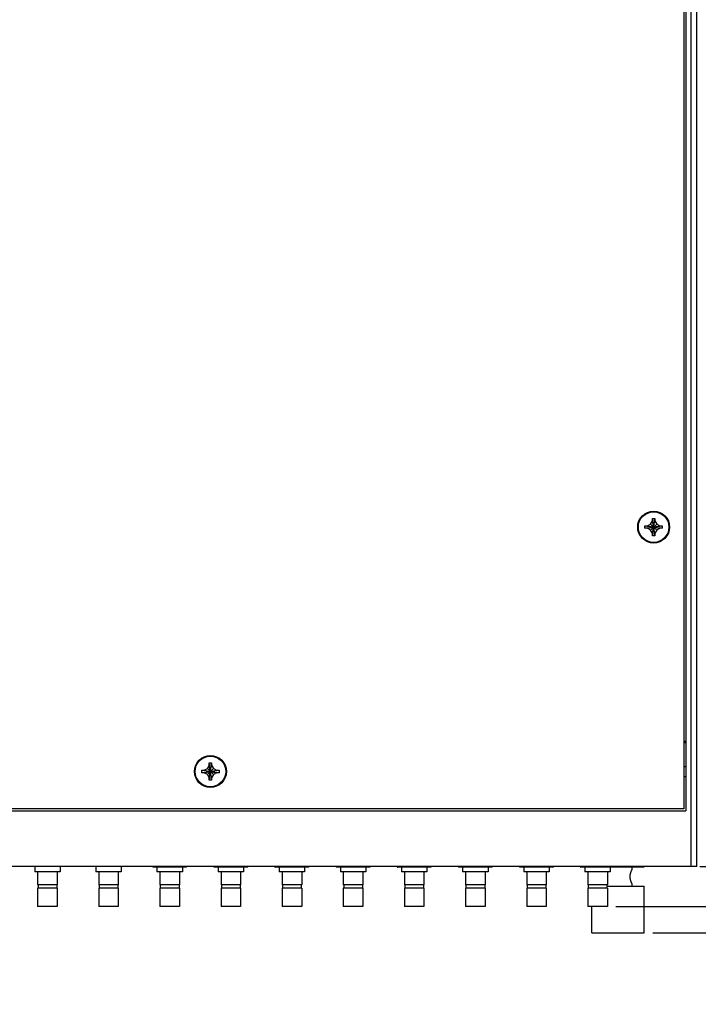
# Model space of a CAD drawing. Header units: inches. Extents: x 0 to 34, y 0 to 22.
# Tile 8 of 18: x 16.1 to 21.1, y 7.5 to 14.7. Entities that reach past the tile are written whole.
import ezdxf

# ---------------------------------------------------------------- set-up
doc = ezdxf.new("R2010")
doc.units = ezdxf.units.IN
doc.header["$LTSCALE"] = 1.87
doc.header["$MEASUREMENT"] = 0
doc.layers.get('0').update_dxf_attribs({"linetype": 'CONTINUOUS'})
doc.layers.add('DIMENSIONS', color=7, linetype='CONTINUOUS')
doc.styles.get("Standard").update_dxf_attribs({"font": 'txt', "width": 0.8})
doc.dimstyles.new('DIMSTYLE_1', dxfattribs={"dimtxt": 0.125, "dimasz": 0.18, "dimexe": 0.18, "dimexo": 0.0625, "dimgap": 0.09, "dimtad": 0, "dimtih": 1, "dimtoh": 1, "dimdec": 3, "dimzin": 4, "dimdsep": 46, "dimtxsty": 'STANDARD', "dimblk": '_FILLED', "dimblk1": '_FILLED', "dimblk2": '_FILLED', "dimcen": 0.09, "dimadec": 0, "dimazin": 0, "dimtp": 0.01, "dimtm": 0.01, "dimtfac": 1, "dimtdec": 3, "dimtofl": 0, "dimtmove": 0, "dimatfit": 3, "dimldrblk": '_FILLED', "dimfxl": 1, "dimtolj": 1, "dimtzin": 4, "dimarcsym": 0})

# ---------------------------------------------------------------- blocks, each defined once
blk = doc.blocks.new('_FILLED')
at = {"color": 0, "linetype": 'BYBLOCK'}
blk.add_solid([(0, 0), (-1, 0.174), (-1, -0.174)], dxfattribs=at)
blk = doc.blocks.new('*D6')
at = {"layer": 'DIMENSIONS', "color": 2, "linetype": 'CONTINUOUS'}
for p, q in [((21.8054, 8.5105), (21.8054, 8.8705)), ((21.1146, 8.5105), (21.9304, 8.5105)), ((20.7676, 8.0215), (21.9304, 8.0215)), ((21.8054, 8.0215), (21.8054, 7.5969)), ((21.8054, 7.5969), (21.9229, 7.5969))]:
    blk.add_line(p, q, dxfattribs=at)
at = {"layer": 'DIMENSIONS', "color": 2, "linetype": 'CONTINUOUS', "xscale": 0.18, "yscale": 0.18, "zscale": 0.18}
for p, rotation in [((21.8054, 8.5105), 270), ((21.8054, 8.0215), 90)]:
    blk.add_blockref('_FILLED', p, dxfattribs=dict(at, rotation=rotation))
at = {"layer": 'DIMENSIONS', "color": 2, "linetype": 'CONTINUOUS', "width": 0.8}
for s, p in [('.489', (21.9854, 7.5344)), ('[', (22.5104, 7.5344)), ('12.42', (22.6104, 7.5344)), (']', (23.1104, 7.5344))]:
    blk.add_text(s, height=0.125, dxfattribs=at).set_placement(p)
blk = doc.blocks.new('*D7')
at = {"layer": 'DIMENSIONS', "color": 2, "linetype": 'CONTINUOUS'}
for p, q in [((22.5479, 8.5105), (22.5479, 8.8705)), ((21.1146, 8.5105), (22.6729, 8.5105)), ((20.4966, 8.2155), (22.6729, 8.2155)), ((22.5479, 8.2155), (22.5479, 7.869)), ((22.5479, 7.869), (22.6654, 7.869))]:
    blk.add_line(p, q, dxfattribs=at)
at = {"layer": 'DIMENSIONS', "color": 2, "linetype": 'CONTINUOUS', "xscale": 0.18, "yscale": 0.18, "zscale": 0.18}
for p, rotation in [((22.5479, 8.5105), 270), ((22.5479, 8.2155), 90)]:
    blk.add_blockref('_FILLED', p, dxfattribs=dict(at, rotation=rotation))
at = {"layer": 'DIMENSIONS', "color": 2, "linetype": 'CONTINUOUS', "width": 0.8}
for s, p in [('.295', (22.7279, 7.8065)), ('[', (23.2529, 7.8065)), ('7.49', (23.3529, 7.8065)), (']', (23.7529, 7.8065))]:
    blk.add_text(s, height=0.125, dxfattribs=at).set_placement(p)

msp = doc.modelspace()

# ---------------------------------------------------------------- linework, layer by layer
at = {"color": 7, "linetype": 'CONTINUOUS'}
for p, q in [((21.0521, 8.5105), (21.0521, 18.5105)), ((21.0921, 8.5105), (21.0921, 18.5105)), ((20.9971, 18.0855), (20.9971, 8.9355)), ((21.0121, 18.1005), (21.0121, 8.9205)), ((20.7286, 11.0195), (20.7521, 11.0331)), ((20.7521, 11.0331), (20.7656, 11.0565)), ((20.7521, 11.0331), (20.7972, 10.988)), ((20.7521, 10.988), (20.7972, 11.0331)), ((20.7656, 11.0745), (20.7836, 11.0745)), ((20.7836, 10.9465), (20.7656, 11.0745)), ((20.7656, 11.0565), (20.7656, 11.0745)), ((20.7656, 10.9465), (20.7836, 11.0745)), ((20.7836, 10.9645), (20.7656, 11.0565)), ((20.7656, 10.9645), (20.7836, 11.0565)), ((20.7836, 11.0745), (20.7836, 11.0565)), ((20.7836, 11.0565), (20.7972, 11.0331)), ((20.7972, 11.0331), (20.8206, 11.0195)), ((20.7106, 11.0015), (20.8386, 11.0195)), ((20.7106, 11.0195), (20.7286, 11.0195)), ((20.7106, 11.0195), (20.8386, 11.0015)), ((20.7106, 11.0015), (20.7106, 11.0195)), ((20.7286, 11.0015), (20.7106, 11.0015)), ((20.7286, 11.0015), (20.8206, 11.0195)), ((20.7286, 11.0195), (20.8206, 11.0015)), ((20.7521, 10.988), (20.7286, 11.0015)), ((20.7656, 10.9645), (20.7521, 10.988)), ((20.7656, 10.9465), (20.7656, 10.9645)), ((20.7972, 10.988), (20.7836, 10.9645)), ((20.7836, 10.9645), (20.7836, 10.9465)), ((20.8206, 11.0015), (20.7972, 10.988)), ((20.8206, 11.0195), (20.8386, 11.0195)), ((20.8386, 11.0015), (20.8206, 11.0015)), ((20.8386, 11.0195), (20.8386, 11.0015)), ((20.7836, 10.9465), (20.7656, 10.9465)), ((21.0121, 9.4305), (20.9971, 9.4305)), ((21.0121, 9.4205), (20.9971, 9.4205)), ((17.4481, 9.2015), (17.5761, 9.2195)), ((17.4481, 9.2195), (17.4661, 9.2195)), ((17.4481, 9.2195), (17.5761, 9.2015)), ((17.4481, 9.2015), (17.4481, 9.2195)), ((17.4661, 9.2195), (17.4896, 9.2331)), ((17.4661, 9.2015), (17.5581, 9.2195)), ((17.4661, 9.2195), (17.5581, 9.2015)), ((17.4896, 9.2331), (17.5031, 9.2565)), ((17.4896, 9.2331), (17.5347, 9.188)), ((17.4896, 9.188), (17.5347, 9.2331)), ((17.5031, 9.2745), (17.5211, 9.2745)), ((17.5211, 9.1465), (17.5031, 9.2745)), ((17.5031, 9.2565), (17.5031, 9.2745)), ((17.5031, 9.1465), (17.5211, 9.2745)), ((17.5211, 9.1645), (17.5031, 9.2565)), ((17.5031, 9.1645), (17.5211, 9.2565)), ((17.5211, 9.2745), (17.5211, 9.2565)), ((17.5211, 9.2565), (17.5347, 9.2331)), ((17.5347, 9.2331), (17.5581, 9.2195)), ((17.5581, 9.2195), (17.5761, 9.2195)), ((17.5761, 9.2195), (17.5761, 9.2015)), ((20.9971, 9.248), (21.0121, 9.248)), ((17.4661, 9.2015), (17.4481, 9.2015)), ((17.4896, 9.188), (17.4661, 9.2015)), ((17.5031, 9.1645), (17.4896, 9.188)), ((17.5031, 9.1465), (17.5031, 9.1645)), ((17.5211, 9.1465), (17.5031, 9.1465)), ((17.5347, 9.188), (17.5211, 9.1645)), ((17.5211, 9.1645), (17.5211, 9.1465)), ((17.5581, 9.2015), (17.5347, 9.188)), ((17.5761, 9.2015), (17.5581, 9.2015)), ((20.9971, 9.173), (21.0121, 9.173)), ((9.1121, 8.9205), (21.0121, 8.9205)), ((20.9971, 8.9355), (9.1271, 8.9355)), ((21.0921, 8.5105), (9.0321, 8.5105)), ((16.2186, 8.5105), (16.2186, 8.4705)), ((16.4056, 8.5105), (16.4056, 8.4705)), ((16.6686, 8.5105), (16.6686, 8.4705)), ((16.8556, 8.5105), (16.8556, 8.4705)), ((17.0871, 8.5105), (17.0871, 8.5051)), ((17.0871, 8.5051), (17.0881, 8.5045)), ((17.3361, 8.5045), (17.0881, 8.5045)), ((17.1186, 8.5045), (17.1186, 8.4705)), ((17.3056, 8.5045), (17.3056, 8.4705)), ((17.3371, 8.5051), (17.3361, 8.5045)), ((17.3371, 8.5051), (17.3371, 8.5105)), ((17.5371, 8.5105), (17.5371, 8.5051)), ((17.5371, 8.5051), (17.5381, 8.5045)), ((17.7861, 8.5045), (17.5381, 8.5045)), ((17.5686, 8.5045), (17.5686, 8.4705)), ((17.7556, 8.5045), (17.7556, 8.4705)), ((17.7871, 8.5051), (17.7861, 8.5045)), ((17.7871, 8.5051), (17.7871, 8.5105)), ((17.9871, 8.5105), (17.9871, 8.5051)), ((17.9871, 8.5051), (17.9881, 8.5045)), ((18.2361, 8.5045), (17.9881, 8.5045)), ((18.0186, 8.5045), (18.0186, 8.4705)), ((18.2056, 8.5045), (18.2056, 8.4705)), ((18.2371, 8.5051), (18.2361, 8.5045)), ((18.2371, 8.5051), (18.2371, 8.5105)), ((18.4371, 8.5105), (18.4371, 8.5051)), ((18.4371, 8.5051), (18.4381, 8.5045)), ((18.6861, 8.5045), (18.4381, 8.5045)), ((18.4686, 8.5045), (18.4686, 8.4705)), ((18.6556, 8.5045), (18.6556, 8.4705)), ((18.6871, 8.5051), (18.6861, 8.5045)), ((18.6871, 8.5051), (18.6871, 8.5105)), ((18.8871, 8.5105), (18.8871, 8.5051)), ((18.8871, 8.5051), (18.8881, 8.5045)), ((19.1361, 8.5045), (18.8881, 8.5045)), ((18.9186, 8.5045), (18.9186, 8.4705)), ((19.1056, 8.5045), (19.1056, 8.4705)), ((19.1371, 8.5051), (19.1361, 8.5045)), ((19.1371, 8.5051), (19.1371, 8.5105)), ((19.3371, 8.5105), (19.3371, 8.5051)), ((19.3371, 8.5051), (19.3381, 8.5045)), ((19.5861, 8.5045), (19.3381, 8.5045)), ((19.3686, 8.5045), (19.3686, 8.4705)), ((19.5556, 8.5045), (19.5556, 8.4705)), ((19.5871, 8.5051), (19.5861, 8.5045)), ((19.5871, 8.5051), (19.5871, 8.5105)), ((19.7871, 8.5105), (19.7871, 8.5051)), ((19.7871, 8.5051), (19.7881, 8.5045)), ((20.0361, 8.5045), (19.7881, 8.5045)), ((19.8186, 8.5045), (19.8186, 8.4705)), ((20.0056, 8.5045), (20.0056, 8.4705)), ((20.0371, 8.5051), (20.0361, 8.5045)), ((20.0371, 8.5051), (20.0371, 8.5105)), ((20.2371, 8.5105), (20.2371, 8.5051)), ((20.2371, 8.5051), (20.2381, 8.5045)), ((20.4861, 8.5045), (20.2381, 8.5045)), ((20.2686, 8.5045), (20.2686, 8.4705)), ((20.4556, 8.5045), (20.4556, 8.4705)), ((20.4871, 8.5051), (20.4861, 8.5045)), ((20.4871, 8.5051), (20.4871, 8.5105)), ((20.4871, 8.5075), (20.7051, 8.5075)), ((20.6171, 8.4905), (20.6171, 8.5075)), ((20.7051, 8.5075), (20.7051, 8.5105)), ((16.4056, 8.4705), (16.2186, 8.4705)), ((16.2401, 8.4705), (16.2401, 8.3763)), ((16.3841, 8.4705), (16.3841, 8.3763)), ((16.8556, 8.4705), (16.6686, 8.4705)), ((16.6901, 8.4705), (16.6901, 8.3763)), ((16.8341, 8.4705), (16.8341, 8.3763)), ((17.3056, 8.4705), (17.1186, 8.4705)), ((17.1401, 8.4705), (17.1401, 8.3763)), ((17.2841, 8.4705), (17.2841, 8.3763)), ((17.7556, 8.4705), (17.5686, 8.4705)), ((17.5901, 8.4705), (17.5901, 8.3763)), ((17.7341, 8.4705), (17.7341, 8.3763)), ((18.2056, 8.4705), (18.0186, 8.4705)), ((18.0401, 8.4705), (18.0401, 8.3763)), ((18.1841, 8.4705), (18.1841, 8.3763)), ((18.6556, 8.4705), (18.4686, 8.4705)), ((18.4901, 8.4705), (18.4901, 8.3763)), ((18.6341, 8.4705), (18.6341, 8.3763)), ((19.1056, 8.4705), (18.9186, 8.4705)), ((18.9401, 8.4705), (18.9401, 8.3763)), ((19.0841, 8.4705), (19.0841, 8.3763)), ((19.5556, 8.4705), (19.3686, 8.4705)), ((19.3901, 8.4705), (19.3901, 8.3763)), ((19.5341, 8.4705), (19.5341, 8.3763)), ((20.0056, 8.4705), (19.8186, 8.4705)), ((19.8401, 8.4705), (19.8401, 8.3763)), ((19.9841, 8.4705), (19.9841, 8.3763)), ((20.4556, 8.4705), (20.2686, 8.4705)), ((20.2901, 8.4705), (20.2901, 8.3763)), ((20.4341, 8.4705), (20.4341, 8.3763)), ((16.3841, 8.3763), (16.2401, 8.3763)), ((16.3841, 8.3505), (16.2401, 8.3505)), ((16.2401, 8.3505), (16.2401, 8.2155)), ((16.2431, 8.3763), (16.2431, 8.3505)), ((16.3811, 8.3763), (16.3811, 8.3505)), ((16.3841, 8.3505), (16.3841, 8.2155)), ((16.8341, 8.3763), (16.6901, 8.3763)), ((16.8341, 8.3505), (16.6901, 8.3505)), ((16.6901, 8.3505), (16.6901, 8.2155)), ((16.6931, 8.3763), (16.6931, 8.3505)), ((16.8311, 8.3763), (16.8311, 8.3505)), ((16.8341, 8.3505), (16.8341, 8.2155)), ((17.2841, 8.3763), (17.1401, 8.3763)), ((17.2841, 8.3505), (17.1401, 8.3505)), ((17.1401, 8.3505), (17.1401, 8.2155)), ((17.1431, 8.3763), (17.1431, 8.3505)), ((17.2811, 8.3763), (17.2811, 8.3505)), ((17.2841, 8.3505), (17.2841, 8.2155)), ((17.7341, 8.3763), (17.5901, 8.3763)), ((17.7341, 8.3505), (17.5901, 8.3505)), ((17.5901, 8.3505), (17.5901, 8.2155)), ((17.5931, 8.3763), (17.5931, 8.3505)), ((17.7311, 8.3763), (17.7311, 8.3505)), ((17.7341, 8.3505), (17.7341, 8.2155)), ((18.1841, 8.3763), (18.0401, 8.3763)), ((18.1841, 8.3505), (18.0401, 8.3505)), ((18.0401, 8.3505), (18.0401, 8.2155)), ((18.0431, 8.3763), (18.0431, 8.3505)), ((18.1811, 8.3763), (18.1811, 8.3505)), ((18.1841, 8.3505), (18.1841, 8.2155)), ((18.6341, 8.3763), (18.4901, 8.3763)), ((18.6341, 8.3505), (18.4901, 8.3505)), ((18.4901, 8.3505), (18.4901, 8.2155)), ((18.4931, 8.3763), (18.4931, 8.3505)), ((18.6311, 8.3763), (18.6311, 8.3505)), ((18.6341, 8.3505), (18.6341, 8.2155)), ((19.0841, 8.3763), (18.9401, 8.3763)), ((19.0841, 8.3505), (18.9401, 8.3505)), ((18.9401, 8.3505), (18.9401, 8.2155)), ((18.9431, 8.3763), (18.9431, 8.3505)), ((19.0811, 8.3763), (19.0811, 8.3505)), ((19.0841, 8.3505), (19.0841, 8.2155)), ((19.5341, 8.3763), (19.3901, 8.3763)), ((19.5341, 8.3505), (19.3901, 8.3505)), ((19.3901, 8.3505), (19.3901, 8.2155)), ((19.3931, 8.3763), (19.3931, 8.3505)), ((19.5311, 8.3763), (19.5311, 8.3505)), ((19.5341, 8.3505), (19.5341, 8.2155)), ((19.9841, 8.3763), (19.8401, 8.3763)), ((19.9841, 8.3505), (19.8401, 8.3505)), ((19.8401, 8.3505), (19.8401, 8.2155)), ((19.8431, 8.3763), (19.8431, 8.3505)), ((19.9811, 8.3763), (19.9811, 8.3505)), ((19.9841, 8.3505), (19.9841, 8.2155)), ((20.4341, 8.3763), (20.2901, 8.3763)), ((20.4341, 8.3505), (20.2901, 8.3505)), ((20.2901, 8.3505), (20.2901, 8.2155)), ((20.2931, 8.3763), (20.2931, 8.3505)), ((20.4311, 8.3763), (20.4311, 8.3505)), ((20.4311, 8.3655), (20.7051, 8.3655)), ((20.4341, 8.3505), (20.4341, 8.2155)), ((20.6171, 8.3655), (20.6171, 8.3805)), ((20.7051, 8.0215), (20.7051, 8.3655)), ((16.3841, 8.2155), (16.2401, 8.2155)), ((16.8341, 8.2155), (16.6901, 8.2155)), ((17.2841, 8.2155), (17.1401, 8.2155)), ((17.7341, 8.2155), (17.5901, 8.2155)), ((18.1841, 8.2155), (18.0401, 8.2155)), ((18.6341, 8.2155), (18.4901, 8.2155)), ((19.0841, 8.2155), (18.9401, 8.2155)), ((19.5341, 8.2155), (19.3901, 8.2155)), ((19.9841, 8.2155), (19.8401, 8.2155)), ((20.4341, 8.2155), (20.2901, 8.2155)), ((20.3191, 8.0215), (20.3191, 8.2155)), ((20.3191, 8.0215), (20.7051, 8.0215))]:
    msp.add_line(p, q, dxfattribs=at)
for centre, radius in [((20.7746, 11.0105), 0.1175), ((20.7746, 11.0105), 0.1125), ((17.5121, 9.2105), 0.1175), ((17.5121, 9.2105), 0.1125)]:
    msp.add_circle(centre, radius, dxfattribs=at)
for points, knots in [([(17.1924, 8.5105), (17.1923, 8.5105), (17.1912, 8.5103), (17.1891, 8.5097), (17.1859, 8.509), (17.1827, 8.5084), (17.1795, 8.5078), (17.1764, 8.5073), (17.1732, 8.5068), (17.1701, 8.5064), (17.1669, 8.506), (17.1638, 8.5057), (17.1606, 8.5055), (17.1575, 8.5053), (17.1543, 8.5052), (17.1512, 8.5051), (17.1481, 8.5051), (17.1449, 8.5052), (17.1418, 8.5053), (17.1386, 8.5055), (17.1355, 8.5057), (17.1323, 8.506), (17.1292, 8.5064), (17.126, 8.5068), (17.1229, 8.5073), (17.1197, 8.5078), (17.1166, 8.5084), (17.1134, 8.509), (17.1102, 8.5097), (17.108, 8.5103), (17.1069, 8.5105), (17.1069, 8.5105)], [0, 0, 0, 0, 0.0012, 0.039341, 0.077145, 0.114672, 0.151956, 0.189033, 0.225941, 0.262719, 0.299387, 0.335964, 0.372474, 0.408943, 0.445382, 0.481798, 0.518202, 0.554618, 0.591057, 0.627526, 0.664036, 0.700613, 0.737281, 0.774059, 0.810967, 0.848044, 0.885328, 0.922855, 0.960659, 0.9988, 1, 1, 1, 1]), ([(17.3174, 8.5105), (17.3173, 8.5105), (17.3162, 8.5103), (17.3141, 8.5097), (17.3109, 8.509), (17.3077, 8.5084), (17.3045, 8.5078), (17.3014, 8.5073), (17.2982, 8.5068), (17.2951, 8.5064), (17.2919, 8.506), (17.2888, 8.5057), (17.2856, 8.5055), (17.2825, 8.5053), (17.2793, 8.5052), (17.2762, 8.5051), (17.2731, 8.5051), (17.2699, 8.5052), (17.2668, 8.5053), (17.2636, 8.5055), (17.2605, 8.5057), (17.2573, 8.506), (17.2542, 8.5064), (17.251, 8.5068), (17.2479, 8.5073), (17.2447, 8.5078), (17.2416, 8.5084), (17.2384, 8.509), (17.2352, 8.5097), (17.233, 8.5103), (17.2319, 8.5105), (17.2319, 8.5105)], [0, 0, 0, 0, 0.0012, 0.039341, 0.077145, 0.114672, 0.151956, 0.189033, 0.225941, 0.262719, 0.299387, 0.335964, 0.372474, 0.408943, 0.445382, 0.481798, 0.518202, 0.554618, 0.591057, 0.627526, 0.664036, 0.700613, 0.737281, 0.774059, 0.810967, 0.848044, 0.885328, 0.922855, 0.960659, 0.9988, 1, 1, 1, 1]), ([(17.6424, 8.5105), (17.6423, 8.5105), (17.6412, 8.5103), (17.6391, 8.5097), (17.6359, 8.509), (17.6327, 8.5084), (17.6295, 8.5078), (17.6264, 8.5073), (17.6232, 8.5068), (17.6201, 8.5064), (17.6169, 8.506), (17.6138, 8.5057), (17.6106, 8.5055), (17.6075, 8.5053), (17.6043, 8.5052), (17.6012, 8.5051), (17.5981, 8.5051), (17.5949, 8.5052), (17.5918, 8.5053), (17.5886, 8.5055), (17.5855, 8.5057), (17.5823, 8.506), (17.5792, 8.5064), (17.576, 8.5068), (17.5729, 8.5073), (17.5697, 8.5078), (17.5666, 8.5084), (17.5634, 8.509), (17.5602, 8.5097), (17.558, 8.5103), (17.5569, 8.5105), (17.5569, 8.5105)], [0, 0, 0, 0, 0.0012, 0.039341, 0.077145, 0.114672, 0.151956, 0.189033, 0.225941, 0.262719, 0.299387, 0.335964, 0.372474, 0.408943, 0.445382, 0.481798, 0.518202, 0.554618, 0.591057, 0.627526, 0.664036, 0.700613, 0.737281, 0.774059, 0.810967, 0.848044, 0.885328, 0.922855, 0.960659, 0.9988, 1, 1, 1, 1]), ([(17.7674, 8.5105), (17.7673, 8.5105), (17.7662, 8.5103), (17.7641, 8.5097), (17.7609, 8.509), (17.7577, 8.5084), (17.7545, 8.5078), (17.7514, 8.5073), (17.7482, 8.5068), (17.7451, 8.5064), (17.7419, 8.506), (17.7388, 8.5057), (17.7356, 8.5055), (17.7325, 8.5053), (17.7293, 8.5052), (17.7262, 8.5051), (17.7231, 8.5051), (17.7199, 8.5052), (17.7168, 8.5053), (17.7136, 8.5055), (17.7105, 8.5057), (17.7073, 8.506), (17.7042, 8.5064), (17.701, 8.5068), (17.6979, 8.5073), (17.6947, 8.5078), (17.6916, 8.5084), (17.6884, 8.509), (17.6852, 8.5097), (17.683, 8.5103), (17.6819, 8.5105), (17.6819, 8.5105)], [0, 0, 0, 0, 0.0012, 0.039341, 0.077145, 0.114672, 0.151956, 0.189033, 0.225941, 0.262719, 0.299387, 0.335964, 0.372474, 0.408943, 0.445382, 0.481798, 0.518202, 0.554618, 0.591057, 0.627526, 0.664036, 0.700613, 0.737281, 0.774059, 0.810967, 0.848044, 0.885328, 0.922855, 0.960659, 0.9988, 1, 1, 1, 1]), ([(18.0924, 8.5105), (18.0923, 8.5105), (18.0912, 8.5103), (18.0891, 8.5097), (18.0859, 8.509), (18.0827, 8.5084), (18.0795, 8.5078), (18.0764, 8.5073), (18.0732, 8.5068), (18.0701, 8.5064), (18.0669, 8.506), (18.0638, 8.5057), (18.0606, 8.5055), (18.0575, 8.5053), (18.0543, 8.5052), (18.0512, 8.5051), (18.0481, 8.5051), (18.0449, 8.5052), (18.0418, 8.5053), (18.0386, 8.5055), (18.0355, 8.5057), (18.0323, 8.506), (18.0292, 8.5064), (18.026, 8.5068), (18.0229, 8.5073), (18.0197, 8.5078), (18.0166, 8.5084), (18.0134, 8.509), (18.0102, 8.5097), (18.008, 8.5103), (18.0069, 8.5105), (18.0069, 8.5105)], [0, 0, 0, 0, 0.0012, 0.039341, 0.077145, 0.114672, 0.151956, 0.189033, 0.225941, 0.262719, 0.299387, 0.335964, 0.372474, 0.408943, 0.445382, 0.481798, 0.518202, 0.554618, 0.591057, 0.627526, 0.664036, 0.700613, 0.737281, 0.774059, 0.810967, 0.848044, 0.885328, 0.922855, 0.960659, 0.9988, 1, 1, 1, 1]), ([(18.2174, 8.5105), (18.2173, 8.5105), (18.2162, 8.5103), (18.2141, 8.5097), (18.2109, 8.509), (18.2077, 8.5084), (18.2045, 8.5078), (18.2014, 8.5073), (18.1982, 8.5068), (18.1951, 8.5064), (18.1919, 8.506), (18.1888, 8.5057), (18.1856, 8.5055), (18.1825, 8.5053), (18.1793, 8.5052), (18.1762, 8.5051), (18.1731, 8.5051), (18.1699, 8.5052), (18.1668, 8.5053), (18.1636, 8.5055), (18.1605, 8.5057), (18.1573, 8.506), (18.1542, 8.5064), (18.151, 8.5068), (18.1479, 8.5073), (18.1447, 8.5078), (18.1416, 8.5084), (18.1384, 8.509), (18.1352, 8.5097), (18.133, 8.5103), (18.1319, 8.5105), (18.1319, 8.5105)], [0, 0, 0, 0, 0.0012, 0.039341, 0.077145, 0.114672, 0.151956, 0.189033, 0.225941, 0.262719, 0.299387, 0.335964, 0.372474, 0.408943, 0.445382, 0.481798, 0.518202, 0.554618, 0.591057, 0.627526, 0.664036, 0.700613, 0.737281, 0.774059, 0.810967, 0.848044, 0.885328, 0.922855, 0.960659, 0.9988, 1, 1, 1, 1]), ([(18.5424, 8.5105), (18.5423, 8.5105), (18.5412, 8.5103), (18.5391, 8.5097), (18.5359, 8.509), (18.5327, 8.5084), (18.5295, 8.5078), (18.5264, 8.5073), (18.5232, 8.5068), (18.5201, 8.5064), (18.5169, 8.506), (18.5138, 8.5057), (18.5106, 8.5055), (18.5075, 8.5053), (18.5043, 8.5052), (18.5012, 8.5051), (18.4981, 8.5051), (18.4949, 8.5052), (18.4918, 8.5053), (18.4886, 8.5055), (18.4855, 8.5057), (18.4823, 8.506), (18.4792, 8.5064), (18.476, 8.5068), (18.4729, 8.5073), (18.4697, 8.5078), (18.4666, 8.5084), (18.4634, 8.509), (18.4602, 8.5097), (18.458, 8.5103), (18.4569, 8.5105), (18.4569, 8.5105)], [0, 0, 0, 0, 0.0012, 0.039341, 0.077145, 0.114672, 0.151956, 0.189033, 0.225941, 0.262719, 0.299387, 0.335964, 0.372474, 0.408943, 0.445382, 0.481798, 0.518202, 0.554618, 0.591057, 0.627526, 0.664036, 0.700613, 0.737281, 0.774059, 0.810967, 0.848044, 0.885328, 0.922855, 0.960659, 0.9988, 1, 1, 1, 1]), ([(18.6674, 8.5105), (18.6673, 8.5105), (18.6662, 8.5103), (18.6641, 8.5097), (18.6609, 8.509), (18.6577, 8.5084), (18.6545, 8.5078), (18.6514, 8.5073), (18.6482, 8.5068), (18.6451, 8.5064), (18.6419, 8.506), (18.6388, 8.5057), (18.6356, 8.5055), (18.6325, 8.5053), (18.6293, 8.5052), (18.6262, 8.5051), (18.6231, 8.5051), (18.6199, 8.5052), (18.6168, 8.5053), (18.6136, 8.5055), (18.6105, 8.5057), (18.6073, 8.506), (18.6042, 8.5064), (18.601, 8.5068), (18.5979, 8.5073), (18.5947, 8.5078), (18.5916, 8.5084), (18.5884, 8.509), (18.5852, 8.5097), (18.583, 8.5103), (18.5819, 8.5105), (18.5819, 8.5105)], [0, 0, 0, 0, 0.0012, 0.039341, 0.077145, 0.114672, 0.151956, 0.189033, 0.225941, 0.262719, 0.299387, 0.335964, 0.372474, 0.408943, 0.445382, 0.481798, 0.518202, 0.554618, 0.591057, 0.627526, 0.664036, 0.700613, 0.737281, 0.774059, 0.810967, 0.848044, 0.885328, 0.922855, 0.960659, 0.9988, 1, 1, 1, 1]), ([(18.9924, 8.5105), (18.9923, 8.5105), (18.9912, 8.5103), (18.9891, 8.5097), (18.9859, 8.509), (18.9827, 8.5084), (18.9795, 8.5078), (18.9764, 8.5073), (18.9732, 8.5068), (18.9701, 8.5064), (18.9669, 8.506), (18.9638, 8.5057), (18.9606, 8.5055), (18.9575, 8.5053), (18.9543, 8.5052), (18.9512, 8.5051), (18.9481, 8.5051), (18.9449, 8.5052), (18.9418, 8.5053), (18.9386, 8.5055), (18.9355, 8.5057), (18.9323, 8.506), (18.9292, 8.5064), (18.926, 8.5068), (18.9229, 8.5073), (18.9197, 8.5078), (18.9166, 8.5084), (18.9134, 8.509), (18.9102, 8.5097), (18.908, 8.5103), (18.9069, 8.5105), (18.9069, 8.5105)], [0, 0, 0, 0, 0.0012, 0.039341, 0.077145, 0.114672, 0.151956, 0.189033, 0.225941, 0.262719, 0.299387, 0.335964, 0.372474, 0.408943, 0.445382, 0.481798, 0.518202, 0.554618, 0.591057, 0.627526, 0.664036, 0.700613, 0.737281, 0.774059, 0.810967, 0.848044, 0.885328, 0.922855, 0.960659, 0.9988, 1, 1, 1, 1]), ([(19.1174, 8.5105), (19.1173, 8.5105), (19.1162, 8.5103), (19.1141, 8.5097), (19.1109, 8.509), (19.1077, 8.5084), (19.1045, 8.5078), (19.1014, 8.5073), (19.0982, 8.5068), (19.0951, 8.5064), (19.0919, 8.506), (19.0888, 8.5057), (19.0856, 8.5055), (19.0825, 8.5053), (19.0793, 8.5052), (19.0762, 8.5051), (19.0731, 8.5051), (19.0699, 8.5052), (19.0668, 8.5053), (19.0636, 8.5055), (19.0605, 8.5057), (19.0573, 8.506), (19.0542, 8.5064), (19.051, 8.5068), (19.0479, 8.5073), (19.0447, 8.5078), (19.0416, 8.5084), (19.0384, 8.509), (19.0352, 8.5097), (19.033, 8.5103), (19.0319, 8.5105), (19.0319, 8.5105)], [0, 0, 0, 0, 0.0012, 0.039341, 0.077145, 0.114672, 0.151956, 0.189033, 0.225941, 0.262719, 0.299387, 0.335964, 0.372474, 0.408943, 0.445382, 0.481798, 0.518202, 0.554618, 0.591057, 0.627526, 0.664036, 0.700613, 0.737281, 0.774059, 0.810967, 0.848044, 0.885328, 0.922855, 0.960659, 0.9988, 1, 1, 1, 1]), ([(19.4424, 8.5105), (19.4423, 8.5105), (19.4412, 8.5103), (19.4391, 8.5097), (19.4359, 8.509), (19.4327, 8.5084), (19.4295, 8.5078), (19.4264, 8.5073), (19.4232, 8.5068), (19.4201, 8.5064), (19.4169, 8.506), (19.4138, 8.5057), (19.4106, 8.5055), (19.4075, 8.5053), (19.4043, 8.5052), (19.4012, 8.5051), (19.3981, 8.5051), (19.3949, 8.5052), (19.3918, 8.5053), (19.3886, 8.5055), (19.3855, 8.5057), (19.3823, 8.506), (19.3792, 8.5064), (19.376, 8.5068), (19.3729, 8.5073), (19.3697, 8.5078), (19.3666, 8.5084), (19.3634, 8.509), (19.3602, 8.5097), (19.358, 8.5103), (19.3569, 8.5105), (19.3569, 8.5105)], [0, 0, 0, 0, 0.0012, 0.039341, 0.077145, 0.114672, 0.151956, 0.189033, 0.225941, 0.262719, 0.299387, 0.335964, 0.372474, 0.408943, 0.445382, 0.481798, 0.518202, 0.554618, 0.591057, 0.627526, 0.664036, 0.700613, 0.737281, 0.774059, 0.810967, 0.848044, 0.885328, 0.922855, 0.960659, 0.9988, 1, 1, 1, 1]), ([(19.5674, 8.5105), (19.5673, 8.5105), (19.5662, 8.5103), (19.5641, 8.5097), (19.5609, 8.509), (19.5577, 8.5084), (19.5545, 8.5078), (19.5514, 8.5073), (19.5482, 8.5068), (19.5451, 8.5064), (19.5419, 8.506), (19.5388, 8.5057), (19.5356, 8.5055), (19.5325, 8.5053), (19.5293, 8.5052), (19.5262, 8.5051), (19.5231, 8.5051), (19.5199, 8.5052), (19.5168, 8.5053), (19.5136, 8.5055), (19.5105, 8.5057), (19.5073, 8.506), (19.5042, 8.5064), (19.501, 8.5068), (19.4979, 8.5073), (19.4947, 8.5078), (19.4916, 8.5084), (19.4884, 8.509), (19.4852, 8.5097), (19.483, 8.5103), (19.4819, 8.5105), (19.4819, 8.5105)], [0, 0, 0, 0, 0.0012, 0.039341, 0.077145, 0.114672, 0.151956, 0.189033, 0.225941, 0.262719, 0.299387, 0.335964, 0.372474, 0.408943, 0.445382, 0.481798, 0.518202, 0.554618, 0.591057, 0.627526, 0.664036, 0.700613, 0.737281, 0.774059, 0.810967, 0.848044, 0.885328, 0.922855, 0.960659, 0.9988, 1, 1, 1, 1]), ([(19.8924, 8.5105), (19.8923, 8.5105), (19.8912, 8.5103), (19.8891, 8.5097), (19.8859, 8.509), (19.8827, 8.5084), (19.8795, 8.5078), (19.8764, 8.5073), (19.8732, 8.5068), (19.8701, 8.5064), (19.8669, 8.506), (19.8638, 8.5057), (19.8606, 8.5055), (19.8575, 8.5053), (19.8543, 8.5052), (19.8512, 8.5051), (19.8481, 8.5051), (19.8449, 8.5052), (19.8418, 8.5053), (19.8386, 8.5055), (19.8355, 8.5057), (19.8323, 8.506), (19.8292, 8.5064), (19.826, 8.5068), (19.8229, 8.5073), (19.8197, 8.5078), (19.8166, 8.5084), (19.8134, 8.509), (19.8102, 8.5097), (19.808, 8.5103), (19.8069, 8.5105), (19.8069, 8.5105)], [0, 0, 0, 0, 0.0012, 0.039341, 0.077145, 0.114672, 0.151956, 0.189033, 0.225941, 0.262719, 0.299387, 0.335964, 0.372474, 0.408943, 0.445382, 0.481798, 0.518202, 0.554618, 0.591057, 0.627526, 0.664036, 0.700613, 0.737281, 0.774059, 0.810967, 0.848044, 0.885328, 0.922855, 0.960659, 0.9988, 1, 1, 1, 1]), ([(20.0174, 8.5105), (20.0173, 8.5105), (20.0162, 8.5103), (20.0141, 8.5097), (20.0109, 8.509), (20.0077, 8.5084), (20.0045, 8.5078), (20.0014, 8.5073), (19.9982, 8.5068), (19.9951, 8.5064), (19.9919, 8.506), (19.9888, 8.5057), (19.9856, 8.5055), (19.9825, 8.5053), (19.9793, 8.5052), (19.9762, 8.5051), (19.9731, 8.5051), (19.9699, 8.5052), (19.9668, 8.5053), (19.9636, 8.5055), (19.9605, 8.5057), (19.9573, 8.506), (19.9542, 8.5064), (19.951, 8.5068), (19.9479, 8.5073), (19.9447, 8.5078), (19.9416, 8.5084), (19.9384, 8.509), (19.9352, 8.5097), (19.933, 8.5103), (19.9319, 8.5105), (19.9319, 8.5105)], [0, 0, 0, 0, 0.0012, 0.039341, 0.077145, 0.114672, 0.151956, 0.189033, 0.225941, 0.262719, 0.299387, 0.335964, 0.372474, 0.408943, 0.445382, 0.481798, 0.518202, 0.554618, 0.591057, 0.627526, 0.664036, 0.700613, 0.737281, 0.774059, 0.810967, 0.848044, 0.885328, 0.922855, 0.960659, 0.9988, 1, 1, 1, 1]), ([(20.3424, 8.5105), (20.3423, 8.5105), (20.3412, 8.5103), (20.3391, 8.5097), (20.3359, 8.509), (20.3327, 8.5084), (20.3295, 8.5078), (20.3264, 8.5073), (20.3232, 8.5068), (20.3201, 8.5064), (20.3169, 8.506), (20.3138, 8.5057), (20.3106, 8.5055), (20.3075, 8.5053), (20.3043, 8.5052), (20.3012, 8.5051), (20.2981, 8.5051), (20.2949, 8.5052), (20.2918, 8.5053), (20.2886, 8.5055), (20.2855, 8.5057), (20.2823, 8.506), (20.2792, 8.5064), (20.276, 8.5068), (20.2729, 8.5073), (20.2697, 8.5078), (20.2666, 8.5084), (20.2634, 8.509), (20.2602, 8.5097), (20.258, 8.5103), (20.2569, 8.5105), (20.2569, 8.5105)], [0, 0, 0, 0, 0.0012, 0.039341, 0.077145, 0.114672, 0.151956, 0.189033, 0.225941, 0.262719, 0.299387, 0.335964, 0.372474, 0.408943, 0.445382, 0.481798, 0.518202, 0.554618, 0.591057, 0.627526, 0.664036, 0.700613, 0.737281, 0.774059, 0.810967, 0.848044, 0.885328, 0.922855, 0.960659, 0.9988, 1, 1, 1, 1]), ([(20.4674, 8.5105), (20.4673, 8.5105), (20.4662, 8.5103), (20.4641, 8.5097), (20.4609, 8.509), (20.4577, 8.5084), (20.4545, 8.5078), (20.4514, 8.5073), (20.4482, 8.5068), (20.4451, 8.5064), (20.4419, 8.506), (20.4388, 8.5057), (20.4356, 8.5055), (20.4325, 8.5053), (20.4293, 8.5052), (20.4262, 8.5051), (20.4231, 8.5051), (20.4199, 8.5052), (20.4168, 8.5053), (20.4136, 8.5055), (20.4105, 8.5057), (20.4073, 8.506), (20.4042, 8.5064), (20.401, 8.5068), (20.3979, 8.5073), (20.3947, 8.5078), (20.3916, 8.5084), (20.3884, 8.509), (20.3852, 8.5097), (20.383, 8.5103), (20.3819, 8.5105), (20.3819, 8.5105)], [0, 0, 0, 0, 0.0012, 0.039341, 0.077145, 0.114672, 0.151956, 0.189033, 0.225941, 0.262719, 0.299387, 0.335964, 0.372474, 0.408943, 0.445382, 0.481798, 0.518202, 0.554618, 0.591057, 0.627526, 0.664036, 0.700613, 0.737281, 0.774059, 0.810967, 0.848044, 0.885328, 0.922855, 0.960659, 0.9988, 1, 1, 1, 1]), ([(20.6171, 8.3805), (20.6171, 8.3806), (20.6171, 8.3806), (20.617, 8.3807), (20.6169, 8.3809), (20.6168, 8.3812), (20.6166, 8.3815), (20.6164, 8.3819), (20.6161, 8.3824), (20.6159, 8.383), (20.6155, 8.3837), (20.6152, 8.3844), (20.6147, 8.3852), (20.6143, 8.3861), (20.6138, 8.3871), (20.6133, 8.3882), (20.6128, 8.3894), (20.6122, 8.3906), (20.6116, 8.3919), (20.611, 8.3933), (20.6104, 8.3948), (20.6098, 8.3963), (20.6091, 8.398), (20.6085, 8.3997), (20.6079, 8.4014), (20.6072, 8.4032), (20.6066, 8.405), (20.606, 8.4069), (20.6055, 8.4088), (20.6049, 8.4108), (20.6044, 8.4127), (20.604, 8.4147), (20.6035, 8.4167), (20.6031, 8.4187), (20.6028, 8.4206), (20.6025, 8.4226), (20.6022, 8.4246), (20.602, 8.4266), (20.6018, 8.4286), (20.6017, 8.4306), (20.6016, 8.4326), (20.6016, 8.4345), (20.6016, 8.4365), (20.6016, 8.4385), (20.6017, 8.4405), (20.6018, 8.4425), (20.602, 8.4445), (20.6022, 8.4464), (20.6025, 8.4484), (20.6028, 8.4504), (20.6031, 8.4524), (20.6035, 8.4544), (20.604, 8.4564), (20.6044, 8.4584), (20.6049, 8.4603), (20.6055, 8.4622), (20.606, 8.4642), (20.6066, 8.466), (20.6072, 8.4679), (20.6079, 8.4697), (20.6085, 8.4714), (20.6091, 8.4731), (20.6098, 8.4747), (20.6104, 8.4763), (20.611, 8.4778), (20.6116, 8.4792), (20.6122, 8.4805), (20.6128, 8.4817), (20.6133, 8.4829), (20.6138, 8.484), (20.6143, 8.4849), (20.6147, 8.4858), (20.6152, 8.4867), (20.6155, 8.4874), (20.6159, 8.4881), (20.6161, 8.4886), (20.6164, 8.4891), (20.6166, 8.4896), (20.6168, 8.4899), (20.6169, 8.4902), (20.617, 8.4904), (20.6171, 8.4905), (20.6171, 8.4905), (20.6171, 8.4905)], [0, 0, 0, 0, 0.000369, 0.001477, 0.003325, 0.005918, 0.009258, 0.01335, 0.018203, 0.023818, 0.030203, 0.037365, 0.045303, 0.054025, 0.063525, 0.073803, 0.08485, 0.096648, 0.109185, 0.122425, 0.136341, 0.150886, 0.166009, 0.181659, 0.197764, 0.214268, 0.231094, 0.248181, 0.265464, 0.28288, 0.300386, 0.317927, 0.335477, 0.353006, 0.370487, 0.387923, 0.405294, 0.422607, 0.439872, 0.457084, 0.474265, 0.491428, 0.508574, 0.525735, 0.542919, 0.560129, 0.577393, 0.59471, 0.612079, 0.629515, 0.646999, 0.664525, 0.682077, 0.699617, 0.717122, 0.73454, 0.751821, 0.76891, 0.785735, 0.802239, 0.818345, 0.833994, 0.849119, 0.863662, 0.877579, 0.890819, 0.903355, 0.915154, 0.9262, 0.936478, 0.945977, 0.954699, 0.962637, 0.969798, 0.976184, 0.981798, 0.98665, 0.990743, 0.994083, 0.996675, 0.998523, 0.999631, 1, 1, 1, 1])]:
    msp.add_open_spline(points, degree=3, knots=knots, dxfattribs=at)

# ---------------------------------------------------------------- dimensions: what is measured, and where the dimension line sits
at = {"layer": 'DIMENSIONS', "color": 2, "linetype": 'CONTINUOUS'}
for base, p1, p2, angle, picture, middle in [((22.5479, 8.2155), (21.1146, 8.5105), (20.4966, 8.2155), 270, '*D7', (23.2904, 7.869)), ((21.8054, 8.5105), (20.7676, 8.0215), (21.1146, 8.5105), 90, '*D6', (22.5979, 7.5969))]:
    dim = msp.add_linear_dim(base=base, p1=p1, p2=p2, angle=angle, dimstyle='DIMSTYLE_1', dxfattribs=at)
    dim.commit()
    dim.dimension.update_dxf_attribs({"geometry": picture, "text_midpoint": middle, "dimtype": 160})

doc.saveas('drawing.dxf')
